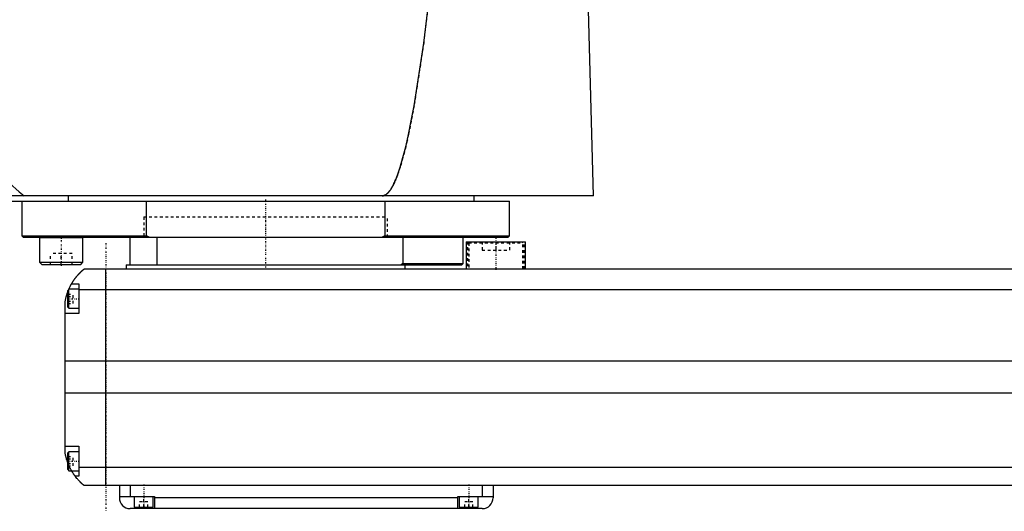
# Model space of a CAD drawing. Extents: x -906 to 186, y -1 to 1172.
# Tile 2 of 5: x -541 to -177, y 371 to 553. Entities that reach past the tile are written whole.
import ezdxf

# ---------------------------------------------------------------- set-up
doc = ezdxf.new("R2010")
doc.units = 0
doc.linetypes.add('CENTER', pattern=[1.5, 0.45, -0.5, 0.05, -0.5])
doc.linetypes.add('DASHED', pattern=[2, 1, -1])
for name, color, linetype in [('AM_0', 7, 'CONTINUOUS'), ('AM_3', 7, 'DASHED'), ('AM_7', 7, 'CENTER')]:
    doc.layers.add(name, color=color, linetype=linetype)

msp = doc.modelspace()

# ---------------------------------------------------------------- linework, layer by layer
at = {"layer": 'AM_0', "color": 7, "linetype": 'CONTINUOUS'}
for p, q in [((-328.96, 487.5), (-331.05, 568.63)), ((-328.96, 487.5), (-905.5, 487.5)), ((-522.83, 485.5), (-522.83, 487.5)), ((-373, 485.5), (-373, 487.5)), ((-900, 485.5), (-360, 485.5)), ((-540, 485.5), (-540, 472.7)), ((-494.02, 472.7), (-494.02, 485.5)), ((-405.98, 485.5), (-405.98, 472.7)), ((-360, 472.7), (-360, 485.5)), ((-540, 472.7), (-539.5, 472.2)), ((-540, 472.7), (-494.02, 472.7)), ((-492.99, 472.2), (-494.02, 472.7)), ((-405.98, 472.7), (-407.01, 472.2)), ((-405.98, 472.7), (-360, 472.7)), ((-360.5, 472.2), (-360, 472.7)), ((-539.5, 472.2), (-360.5, 472.2)), ((-533.35, 472.2), (-533.45, 472.1)), ((-533.45, 472.1), (-533.45, 463)), ((-533.45, 472.1), (-517.45, 472.1)), ((-517.45, 472.1), (-517.55, 472.2)), ((-517.45, 463), (-517.45, 472.1)), ((-500, 462), (-500, 472.2)), ((-490, 462), (-490, 472.2)), ((-399.28, 472.2), (-399.28, 462.5)), ((-377, 462.5), (-377, 472.2)), ((-376, 470.5), (-376, 460.5)), ((-376, 470.5), (-354, 470.5)), ((-354, 460.5), (-354, 470.5)), ((-533.45, 463), (-532.65, 462.2)), ((-533.45, 463), (-517.45, 463)), ((-532.65, 462.2), (-518.25, 462.2)), ((-518.25, 462.2), (-517.45, 463)), ((-501.5, 462), (-501.5, 460.5)), ((-501.5, 462), (-377.5, 462)), ((-399.28, 462.5), (-400, 462)), ((-399.28, 462.5), (-377, 462.5)), ((-398.5, 460.5), (-398.5, 462)), ((-377.5, 462), (-377, 462.5)), ((-517, 460.5), (83, 460.5)), ((-509, 380.5), (-509, 460.5)), ((-521.65, 455), (-519, 455)), ((-519, 455), (-519, 444)), ((-522.6, 453), (-523, 452.6)), ((-523, 446.4), (-523, 452.6)), ((-519, 453), (-522.6, 453)), ((-522.6, 446), (-522.6, 453)), ((85, 452.8), (-519, 452.8)), ((-524, 392.5), (-524, 448.5)), ((-519, 444), (-524, 444)), ((-523, 446.4), (-522.6, 446)), ((-522.6, 446), (-519, 446)), ((90, 426.46), (-524, 426.46)), ((90, 414.6), (-524, 414.6)), ((-524, 395), (-519, 395)), ((-522.6, 393), (-523, 392.6)), ((-519, 393), (-522.6, 393)), ((-522.6, 386), (-522.6, 393)), ((-519, 395), (-519, 384)), ((-523, 386.4), (-523, 392.6)), ((-523, 386.4), (-522.6, 386)), ((-522.6, 386), (-519, 386)), ((85, 387.22), (-519, 387.22)), ((-519, 384), (-520.34, 384)), ((83, 380.5), (-517, 380.5)), ((-504, 380.5), (-504, 376)), ((-500, 380.5), (-500, 376.5)), ((-370, 380.5), (-370, 376.5)), ((-366, 380.5), (-366, 376)), ((-504, 376.5), (-491, 376.5)), ((-498.5, 376.5), (-498.5, 372.5)), ((-491.5, 372.5), (-491.5, 376.5)), ((-491, 376.5), (-491, 372)), ((-379, 376), (-491, 376)), ((-379, 376.5), (-366, 376.5)), ((-379, 372), (-379, 376.5)), ((-378.5, 376.5), (-378.5, 372.5)), ((-371.5, 372.5), (-371.5, 376.5)), ((-370, 372), (-500, 372)), ((-498.5, 372.5), (-491.5, 372.5)), ((-495, 372), (-495, 372.5)), ((-378.5, 372.5), (-371.5, 372.5)), ((-375, 372), (-375, 372.5))]:
    msp.add_line(p, q, dxfattribs=at)
for points in [[(-604.88, 568.63, 0), (-603.05, 565.65, 0), (-599.4, 559.81, 0), (-595.75, 554.13, 0), (-593.92, 551.36, 0), (-592.09, 548.63, 0), (-588.44, 543.29, 0), (-584.79, 538.12, 0), (-581.13, 533.11, 0), (-577.48, 528.27, 0), (-573.83, 523.6, 0), (-572, 521.32, 0), (-570.17, 519.09, 0), (-566.52, 514.75, 0), (-562.86, 510.57, 0), (-559.21, 506.57, 0), (-555.56, 502.73, 0), (-551.9, 499.05, 0), (-550.07, 497.28, 0), (-548.25, 495.54, 0), (-544.59, 492.2, 0), (-540.94, 489.03, 0), (-539.11, 487.5, 0)], [(-407, 487.5, 0), (-406.99, 487.5, 0), (-406.96, 487.5, 0), (-406.93, 487.5, 0), (-406.91, 487.5, 0), (-406.9, 487.5, 0), (-406.87, 487.5, 0), (-406.84, 487.51, 0), (-406.81, 487.51, 0), (-406.79, 487.51, 0), (-406.76, 487.51, 0), (-406.74, 487.52, 0), (-406.73, 487.52, 0), (-406.7, 487.52, 0), (-406.67, 487.53, 0), (-406.64, 487.53, 0), (-406.61, 487.54, 0), (-406.58, 487.54, 0), (-406.57, 487.54, 0), (-406.56, 487.55, 0), (-406.53, 487.55, 0), (-406.5, 487.56, 0), (-406.48, 487.56, 0), (-406.47, 487.57, 0), (-406.44, 487.57, 0), (-406.41, 487.58, 0), (-406.4, 487.59, 0), (-406.38, 487.59, 0), (-406.36, 487.6, 0), (-406.33, 487.61, 0), (-406.3, 487.62, 0), (-406.27, 487.63, 0), (-406.24, 487.64, 0), (-406.23, 487.64, 0), (-406.21, 487.65, 0), (-406.18, 487.66, 0), (-406.16, 487.67, 0), (-406.05, 487.71, 0), (-405.88, 487.8, 0), (-405.71, 487.89, 0), (-405.54, 488, 0), (-405.45, 488.07, 0), (-405.37, 488.13, 0), (-405.2, 488.27, 0), (-405.02, 488.42, 0), (-404.85, 488.59, 0), (-404.68, 488.77, 0), (-404.51, 488.97, 0), (-404.42, 489.07, 0), (-404.34, 489.18, 0), (-404.16, 489.4, 0), (-403.99, 489.64, 0), (-403.91, 489.76, 0), (-403.82, 489.89, 0), (-403.65, 490.16, 0), (-403.48, 490.44, 0), (-403.39, 490.58, 0), (-403.31, 490.73, 0), (-403.13, 491.04, 0), (-402.96, 491.36, 0), (-402.79, 491.69, 0), (-402.62, 492.04, 0), (-402.45, 492.41, 0), (-402.36, 492.59, 0), (-402.28, 492.78, 0), (-402.11, 493.17, 0), (-401.93, 493.58, 0), (-401.33, 495.11, 0), (-400.31, 498.12, 0), (-399.28, 501.64, 0), (-398.25, 505.66, 0), (-397.74, 507.85, 0), (-397.23, 510.17, 0), (-396.21, 515.19, 0), (-395.19, 520.7, 0), (-391.63, 543.92, 0), (-388.61, 568.63, 0)], [(-521.65, 455, 0), (-521.62, 455.05, 0), (-521.57, 455.14, 0), (-521.52, 455.23, 0), (-521.49, 455.27, 0), (-521.46, 455.32, 0), (-521.41, 455.41, 0), (-521.35, 455.5, 0), (-521.3, 455.59, 0), (-521.24, 455.68, 0), (-521.19, 455.76, 0), (-521.16, 455.81, 0), (-521.13, 455.85, 0), (-521.07, 455.94, 0), (-521.02, 456.03, 0), (-520.96, 456.11, 0), (-520.9, 456.2, 0), (-520.85, 456.28, 0), (-520.82, 456.33, 0), (-520.79, 456.37, 0), (-520.73, 456.45, 0), (-520.67, 456.53, 0), (-520.64, 456.58, 0), (-520.62, 456.62, 0), (-520.56, 456.7, 0), (-520.5, 456.78, 0), (-520.47, 456.82, 0), (-520.44, 456.86, 0), (-520.38, 456.94, 0), (-520.33, 457.01, 0), (-520.27, 457.09, 0), (-520.21, 457.17, 0), (-520.15, 457.24, 0), (-520.12, 457.28, 0), (-520.1, 457.32, 0), (-520.04, 457.39, 0), (-519.98, 457.46, 0), (-519.92, 457.54, 0), (-519.87, 457.61, 0), (-519.81, 457.68, 0), (-519.78, 457.71, 0), (-519.75, 457.75, 0), (-519.69, 457.82, 0), (-519.64, 457.89, 0), (-519.58, 457.95, 0), (-519.52, 458.02, 0), (-519.47, 458.08, 0), (-519.44, 458.12, 0), (-519.41, 458.15, 0), (-519.36, 458.21, 0), (-519.3, 458.28, 0), (-519.25, 458.34, 0), (-519.19, 458.4, 0), (-519.14, 458.46, 0), (-519.11, 458.49, 0), (-519.08, 458.52, 0), (-519.03, 458.58, 0), (-518.97, 458.64, 0), (-518.92, 458.7, 0), (-518.87, 458.75, 0), (-518.81, 458.81, 0), (-518.79, 458.84, 0), (-518.76, 458.87, 0), (-518.71, 458.92, 0), (-518.66, 458.98, 0), (-518.63, 459, 0), (-518.6, 459.03, 0), (-518.55, 459.08, 0), (-518.5, 459.13, 0), (-518.48, 459.16, 0), (-518.45, 459.18, 0), (-518.4, 459.23, 0), (-518.35, 459.28, 0), (-518.3, 459.33, 0), (-518.25, 459.38, 0), (-518.2, 459.43, 0), (-518.18, 459.45, 0), (-518.16, 459.47, 0), (-518.11, 459.52, 0), (-518.06, 459.56, 0), (-518.02, 459.61, 0), (-517.97, 459.65, 0), (-517.93, 459.69, 0), (-517.9, 459.71, 0), (-517.88, 459.73, 0), (-517.84, 459.77, 0), (-517.8, 459.81, 0), (-517.75, 459.85, 0), (-517.71, 459.88, 0), (-517.67, 459.92, 0), (-517.66, 459.94, 0), (-517.64, 459.95, 0), (-517.6, 459.99, 0), (-517.56, 460.02, 0), (-517.53, 460.05, 0), (-517.49, 460.08, 0), (-517.46, 460.11, 0), (-517.44, 460.13, 0), (-517.43, 460.14, 0), (-517.39, 460.17, 0), (-517.36, 460.19, 0), (-517.34, 460.22, 0), (-517.31, 460.24, 0), (-517.28, 460.27, 0), (-517.27, 460.28, 0), (-517.25, 460.29, 0), (-517.23, 460.31, 0), (-517.21, 460.33, 0), (-517.2, 460.34, 0), (-517.18, 460.35, 0), (-517.16, 460.36, 0), (-517.14, 460.38, 0), (-517.13, 460.39, 0), (-517.13, 460.4, 0), (-517.11, 460.41, 0), (-517.09, 460.42, 0), (-517.08, 460.44, 0), (-517.06, 460.45, 0), (-517.05, 460.46, 0), (-517.05, 460.46, 0), (-517.04, 460.47, 0), (-517.03, 460.47, 0), (-517.02, 460.48, 0), (-517.02, 460.49, 0), (-517.01, 460.49, 0), (-517.01, 460.49, 0), (-517.01, 460.5, 0), (-517, 460.5, 0), (-517, 460.5, 0), (-517, 460.5, 0), (-517, 460.5, 0)], [(-522.69, 452.91, 0), (-522.65, 453.01, 0), (-522.56, 453.21, 0), (-522.47, 453.4, 0), (-522.43, 453.49, 0), (-522.39, 453.58, 0), (-522.31, 453.76, 0), (-522.22, 453.92, 0), (-522.14, 454.08, 0), (-522.07, 454.23, 0), (-522, 454.36, 0), (-521.96, 454.43, 0), (-521.93, 454.49, 0), (-521.87, 454.6, 0), (-521.82, 454.7, 0), (-521.77, 454.79, 0), (-521.73, 454.86, 0), (-521.7, 454.91, 0), (-521.68, 454.94, 0), (-521.67, 454.96, 0), (-521.66, 454.98, 0), (-521.65, 455, 0), (-521.65, 455, 0)], [(-524, 448.5, 0), (-523.98, 448.61, 0), (-523.94, 448.82, 0), (-523.9, 449.03, 0), (-523.88, 449.13, 0), (-523.86, 449.23, 0), (-523.81, 449.44, 0), (-523.77, 449.64, 0), (-523.72, 449.85, 0), (-523.66, 450.05, 0), (-523.61, 450.26, 0), (-523.58, 450.36, 0), (-523.55, 450.46, 0), (-523.49, 450.67, 0), (-523.43, 450.87, 0), (-523.37, 451.08, 0), (-523.31, 451.28, 0), (-523.24, 451.48, 0), (-523.21, 451.57, 0), (-523.17, 451.67, 0), (-523.1, 451.86, 0), (-523.03, 452.05, 0), (-523, 452.14, 0)], [(-523, 388.86, 0), (-523.04, 388.96, 0), (-523.11, 389.16, 0), (-523.18, 389.36, 0), (-523.22, 389.46, 0), (-523.25, 389.56, 0), (-523.32, 389.76, 0), (-523.38, 389.97, 0), (-523.45, 390.18, 0), (-523.51, 390.39, 0), (-523.57, 390.59, 0), (-523.6, 390.7, 0), (-523.63, 390.8, 0), (-523.68, 391.01, 0), (-523.73, 391.22, 0), (-523.78, 391.43, 0), (-523.83, 391.63, 0), (-523.87, 391.83, 0), (-523.89, 391.93, 0), (-523.91, 392.03, 0), (-523.95, 392.22, 0), (-523.98, 392.41, 0), (-524, 392.5, 0)], [(-520.34, 384, 0), (-520.34, 384, 0), (-520.35, 384.02, 0), (-520.37, 384.04, 0), (-520.38, 384.06, 0), (-520.4, 384.08, 0), (-520.44, 384.14, 0), (-520.49, 384.21, 0), (-520.55, 384.29, 0), (-520.62, 384.39, 0), (-520.7, 384.5, 0), (-520.74, 384.56, 0), (-520.78, 384.62, 0), (-520.87, 384.75, 0), (-520.96, 384.89, 0), (-521.06, 385.04, 0), (-521.16, 385.2, 0), (-521.27, 385.36, 0), (-521.32, 385.45, 0), (-521.37, 385.53, 0), (-521.48, 385.71, 0), (-521.59, 385.9, 0), (-521.65, 386, 0)], [(-517, 380.5, 0), (-517, 380.5, 0), (-517.01, 380.51, 0), (-517.02, 380.51, 0), (-517.02, 380.52, 0), (-517.03, 380.52, 0), (-517.03, 380.52, 0), (-517.04, 380.53, 0), (-517.04, 380.54, 0), (-517.05, 380.54, 0), (-517.06, 380.55, 0), (-517.07, 380.56, 0), (-517.07, 380.56, 0), (-517.08, 380.57, 0), (-517.09, 380.57, 0), (-517.1, 380.58, 0), (-517.11, 380.59, 0), (-517.11, 380.59, 0), (-517.13, 380.61, 0), (-517.14, 380.62, 0), (-517.15, 380.62, 0), (-517.16, 380.63, 0), (-517.17, 380.64, 0), (-517.19, 380.66, 0), (-517.21, 380.67, 0), (-517.22, 380.69, 0), (-517.24, 380.7, 0), (-517.25, 380.71, 0), (-517.26, 380.72, 0), (-517.28, 380.74, 0), (-517.3, 380.75, 0), (-517.32, 380.77, 0), (-517.35, 380.79, 0), (-517.37, 380.81, 0), (-517.38, 380.82, 0), (-517.39, 380.83, 0), (-517.42, 380.85, 0), (-517.44, 380.87, 0), (-517.47, 380.9, 0), (-517.49, 380.92, 0), (-517.52, 380.94, 0), (-517.54, 380.96, 0), (-517.55, 380.97, 0), (-517.58, 380.99, 0), (-517.61, 381.02, 0), (-517.64, 381.05, 0), (-517.67, 381.07, 0), (-517.7, 381.1, 0), (-517.71, 381.11, 0), (-517.73, 381.13, 0), (-517.76, 381.16, 0), (-517.79, 381.19, 0), (-517.83, 381.22, 0), (-517.86, 381.25, 0), (-517.89, 381.28, 0), (-517.91, 381.3, 0), (-517.93, 381.31, 0), (-517.96, 381.35, 0), (-518, 381.38, 0), (-518.02, 381.4, 0), (-518.04, 381.41, 0), (-518.07, 381.45, 0), (-518.11, 381.48, 0), (-518.13, 381.5, 0), (-518.15, 381.52, 0), (-518.19, 381.56, 0), (-518.22, 381.59, 0), (-518.26, 381.63, 0), (-518.3, 381.67, 0), (-518.34, 381.71, 0), (-518.36, 381.73, 0), (-518.38, 381.75, 0), (-518.42, 381.79, 0), (-518.46, 381.83, 0), (-518.6, 381.97, 0), (-518.86, 382.23, 0), (-519.11, 382.51, 0), (-519.38, 382.81, 0), (-519.51, 382.97, 0), (-519.65, 383.13, 0), (-519.92, 383.46, 0), (-520.2, 383.82, 0), (-520.34, 384, 0)]]:
    msp.add_polyline3d(points, dxfattribs=at)
for centre, start, end in [((-500, 376), 180, 270), ((-370, 376), 270, 0)]:
    msp.add_arc(centre, 4, start, end, dxfattribs=at)
at = {"layer": 'AM_3', "color": 6, "linetype": 'DASHED'}
for p, q in [((-495, 479.7), (-495, 472.2)), ((-495, 479.7), (-495, 472.2)), ((-495, 479.7), (-405, 479.7)), ((-405, 472.2), (-405, 479.7)), ((-405, 472.2), (-405, 479.7)), ((-517.61, 472.1), (-517.45, 472.1)), ((-375.5, 470.5), (-375.5, 460.5)), ((-374.6, 470.5), (-375, 470.1)), ((-375, 470.1), (-375, 460.5)), ((-375, 470.1), (-355, 470.1)), ((-370, 470.5), (-370, 467.5)), ((-365, 470.5), (-365, 467.5)), ((-360, 470.5), (-360, 467.5)), ((-355, 470.1), (-355.4, 470.5)), ((-355, 460.5), (-355, 470.1)), ((-354.5, 460.5), (-354.5, 470.5)), ((-529.45, 462.2), (-529.45, 466.2)), ((-521.45, 466.2), (-529.45, 466.2)), ((-525.45, 462.2), (-525.45, 466.2)), ((-521.45, 462.2), (-521.45, 466.2)), ((-370, 467.5), (-360, 467.5)), ((-517.61, 463), (-517.45, 463)), ((-523, 451.23), (-521, 451.23)), ((-521, 447.77), (-521, 451.23)), ((-523, 450.37), (-521, 450.37)), ((-523, 448.63), (-521, 448.63)), ((-523, 447.77), (-521, 447.77)), ((-523, 391.23), (-521, 391.23)), ((-523, 390.37), (-521, 390.37)), ((-521, 387.77), (-521, 391.23)), ((-523, 388.63), (-521, 388.63)), ((-523, 387.77), (-521, 387.77)), ((-496.5, 372.5), (-496.5, 374.5)), ((-493.5, 374.5), (-496.5, 374.5)), ((-495, 372.5), (-495, 376.5)), ((-493.5, 372.5), (-493.5, 374.5)), ((-376.5, 372.5), (-376.5, 374.5)), ((-373.5, 374.5), (-376.5, 374.5)), ((-375, 372.5), (-375, 376.5)), ((-373.5, 372.5), (-373.5, 374.5))]:
    msp.add_line(p, q, dxfattribs=at)
for points in [[(-388.61, 568.63, 0), (-391.63, 543.92, 0), (-395.19, 520.7, 0), (-396.21, 515.19, 0), (-397.23, 510.17, 0), (-397.74, 507.85, 0), (-398.25, 505.66, 0), (-399.28, 501.64, 0), (-400.31, 498.12, 0), (-401.33, 495.11, 0), (-401.93, 493.58, 0), (-402.11, 493.17, 0), (-402.28, 492.78, 0), (-402.36, 492.59, 0), (-402.45, 492.41, 0), (-402.62, 492.04, 0), (-402.79, 491.69, 0), (-402.96, 491.36, 0), (-403.13, 491.04, 0), (-403.31, 490.73, 0), (-403.39, 490.58, 0), (-403.48, 490.44, 0), (-403.65, 490.16, 0), (-403.82, 489.89, 0), (-403.91, 489.76, 0), (-403.99, 489.64, 0), (-404.16, 489.4, 0), (-404.34, 489.18, 0), (-404.42, 489.07, 0), (-404.51, 488.97, 0), (-404.68, 488.77, 0), (-404.85, 488.59, 0), (-405.02, 488.42, 0), (-405.2, 488.27, 0), (-405.37, 488.13, 0), (-405.45, 488.07, 0), (-405.54, 488, 0), (-405.71, 487.89, 0), (-405.88, 487.8, 0), (-406.05, 487.71, 0), (-406.16, 487.67, 0), (-406.18, 487.66, 0), (-406.21, 487.65, 0), (-406.23, 487.64, 0), (-406.24, 487.64, 0), (-406.27, 487.63, 0), (-406.3, 487.62, 0), (-406.33, 487.61, 0), (-406.36, 487.6, 0), (-406.38, 487.59, 0), (-406.4, 487.59, 0), (-406.41, 487.58, 0), (-406.44, 487.57, 0), (-406.47, 487.57, 0), (-406.48, 487.56, 0), (-406.5, 487.56, 0), (-406.53, 487.55, 0), (-406.56, 487.55, 0), (-406.57, 487.54, 0), (-406.58, 487.54, 0), (-406.61, 487.54, 0), (-406.64, 487.53, 0), (-406.67, 487.53, 0), (-406.7, 487.52, 0), (-406.73, 487.52, 0), (-406.74, 487.52, 0), (-406.76, 487.51, 0), (-406.79, 487.51, 0), (-406.81, 487.51, 0), (-406.84, 487.51, 0), (-406.87, 487.5, 0), (-406.9, 487.5, 0), (-406.91, 487.5, 0), (-406.93, 487.5, 0), (-406.96, 487.5, 0), (-406.99, 487.5, 0), (-407, 487.5, 0)], [(-523, 452.14, 0), (-522.95, 452.28, 0), (-522.84, 452.54, 0), (-522.74, 452.79, 0), (-522.69, 452.91, 0)], [(-521.65, 386, 0), (-521.69, 386.07, 0), (-521.76, 386.2, 0), (-521.84, 386.34, 0), (-521.88, 386.41, 0), (-521.92, 386.49, 0), (-522, 386.63, 0), (-522.08, 386.78, 0), (-522.15, 386.94, 0), (-522.23, 387.09, 0), (-522.31, 387.25, 0), (-522.35, 387.33, 0), (-522.39, 387.41, 0), (-522.46, 387.58, 0), (-522.54, 387.74, 0), (-522.61, 387.91, 0), (-522.69, 388.08, 0), (-522.76, 388.25, 0), (-522.8, 388.34, 0), (-522.83, 388.43, 0), (-522.9, 388.6, 0), (-522.97, 388.77, 0), (-523, 388.86, 0)]]:
    msp.add_polyline3d(points, dxfattribs=at)
at = {"layer": 'AM_7', "color": 4, "linetype": 'CENTER'}
for p, q in [((-450, 486.17), (-450, 471.54)), ((-450, 480.07), (-450, 459.92)), ((-525.45, 472.7), (-525.45, 461.7)), ((-509, 470), (-509, 371)), ((-365, 472.05), (-365, 459.95)), ((-523.2, 449.5), (-518.8, 449.5)), ((-523.2, 389.5), (-518.8, 389.5)), ((-495, 380.9), (-495, 372.1)), ((-375, 380.9), (-375, 372.1))]:
    msp.add_line(p, q, dxfattribs=at)

doc.saveas('drawing.dxf')
